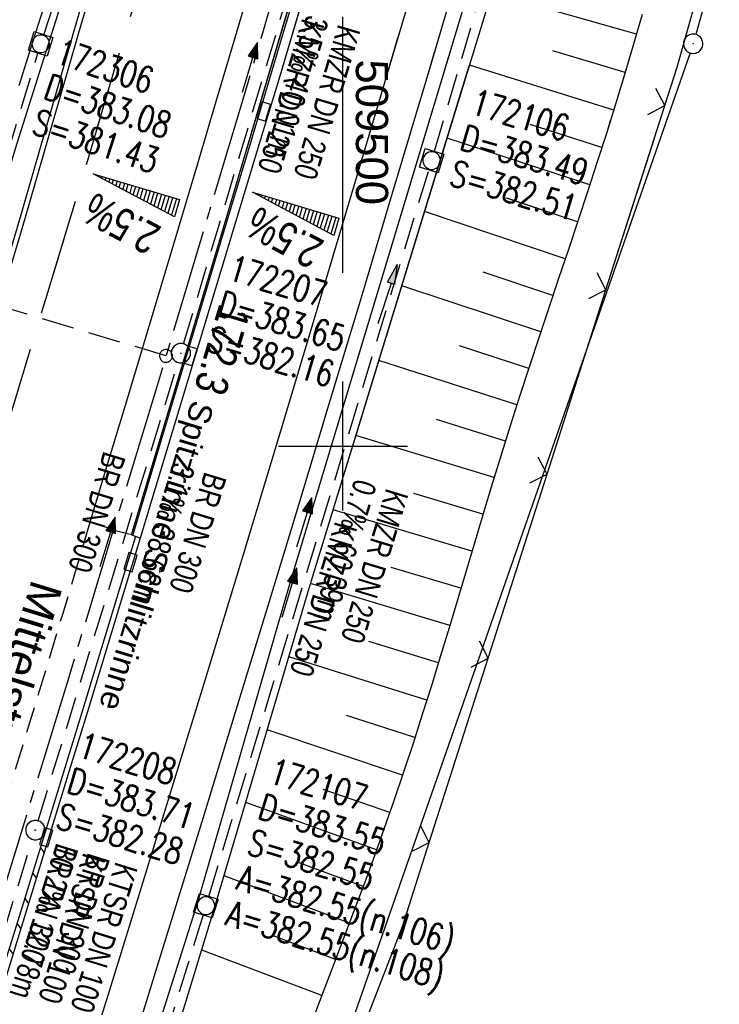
# Model space of a CAD drawing. Extents: x 509317 to 509828, y 453812 to 454779.
# Tile 4 of 23: x 509475 to 509529, y 453857 to 453933. Entities that reach past the tile are written whole.
import ezdxf

# ---------------------------------------------------------------- set-up
doc = ezdxf.new("R2010")
doc.units = 0
doc.header["$LTSCALE"] = 10
doc.header["$MEASUREMENT"] = 0
for name, pattern in [('ACHSE', [5.5, 4, -0.5, 0.5, -0.5]), ('AUSGEZOGEN', [0]), ('LT00', [0]), ('LT02', [0.4, 0.2, -0.2]), ('LT03', [0.5, 0.3, -0.2]), ('LT11', [0.3, 0.2, -0.1]), ('LT17', [0.15, 0.1, -0.05]), ('STRICHLINIE2', [0.375, 0.25, -0.125])]:
    doc.linetypes.add(name, pattern=pattern)
doc.layers.get('0').update_dxf_attribs({"linetype": 'LT00'})
for name, color, linetype in [('--EK_FBR', 1, 'LT00'), ('--EK_Halt-Pfeil', 4, 'LT00'), ('--EK_Haltung', 7, 'STRICHLINIE2'), ('--EK_Haltung-Text', 140, 'LT00'), ('--EK_Schacht-Text', 5, 'LT00'), ('--EK_ST-93-1', 30, 'LT17'), ('--EL_DFK_AB_L', 21, 'LT00'), ('--EL_DFK_AB_P', 7, 'LT00'), ('--EL_Halt-Pfeil', 4, 'LT00'), ('--EL_Haltung', 182, 'STRICHLINIE2'), ('--EL_Haltung-Text', 182, 'LT00'), ('-AX-093', 35, 'ACHSE'), ('-QUE-20O', 11, 'LT00'), ('-QUE-20W', 11, 'LT00'), ('-ST-93-1', 250, 'LT00'), ('DFK_AB_L', 21, 'LT00'), ('DFK_AB_P', 7, 'LT00'), ('MITTELSTREIFEN-Ü_LINIE', 250, 'LT11'), ('MITTELSTREIFEN-Ü_TEXT', 11, 'LT03'), ('PFEIL', 140, 'AUSGEZOGEN'), ('RINNE_TEXT', 11, 'Continuous'), ('SCHLITZRINNE', 182, 'LT00'), ('V117_AFBR_BAB', 250, 'LT00'), ('V117_BOESCH', 250, 'LT00'), ('V117_BOSCHUNG', 250, 'LT00'), ('V117_GRABEN', 250, 'LT00'), ('V117_H_BORD', 8, 'LT00'), ('V117_KA_MULD', 182, 'LT00'), ('V117_KA_PRUF', 182, 'LT00'), ('V117_LD_MARK', 250, 'LT00'), ('V117_LG_MARK', 250, 'LT02'), ('V117_PARK_MS', 1, 'LT00'), ('V117_RASTER', 250, 'LT00'), ('V117_RINNE', 182, 'LT00'), ('V117_SCHLITZR', 182, 'LT00'), ('V117_SINKK', 182, 'LT00'), ('V117_ZAUN', 40, 'LT00'), ('V118_AFBR_BAB', 250, 'LT00'), ('V118_BOESCH', 250, 'LT00'), ('V118_BOSCHUNG', 250, 'LT00'), ('V118_GRABEN', 250, 'LT00'), ('V118_H_BORD', 8, 'LT00'), ('V118_KA_MULD', 182, 'LT00'), ('V118_KA_PRUF', 182, 'LT00'), ('V118_LD_MARK', 250, 'LT00'), ('V118_LG_MARK', 250, 'LT02'), ('V118_PARK_MS', 1, 'LT00'), ('V118_RASTER', 250, 'LT00'), ('V118_RINNE', 182, 'LT00'), ('V118_SCHLITZR', 182, 'LT00'), ('V118_SINKK', 182, 'LT00'), ('V118_ZAUN', 40, 'LT00')]:
    doc.layers.add(name, color=color, linetype=linetype)
doc.styles.add('Arial', font='ARIAL.TTF')
doc.styles.add('Beschrift', font='ARIAL.TTF')
doc.styles.add('Haltungsbeschriftung', font='ARIAL.TTF', dxfattribs={"width": 0.75})
doc.styles.add('schachtbeschriftung', font='romans.shx', dxfattribs={"width": 0.75, "height": 2})
doc.styles.get("Standard").update_dxf_attribs({"font": 'ARIAL.TTF'})

# ---------------------------------------------------------------- blocks, each defined once
blk = doc.blocks.new('SYMB0003')
at = {"color": 0, "linetype": 'ByBlock'}
for p, q in [((-0.015712, 0), (0.010166, 0.012015)), ((0, -0.021257), (-0.015712, 0)), ((0.010166, 0.012015), (0, -0.021257))]:
    blk.add_line(p, q, dxfattribs=at)
for points in [[(-0.031395, 0.499013), (-0.093691, 0.491144), (-0.154509, 0.475528), (-0.21289, 0.452414), (-0.267913, 0.422164), (-0.318712, 0.385257), (-0.364484, 0.342274), (-0.404509, 0.293893), (-0.438154, 0.240877), (-0.464888, 0.184062), (-0.484292, 0.124345), (-0.496058, 0.062667), (-0.5, 0)], [(-0.5, 0), (-0.496058, -0.062667), (-0.484292, -0.124345), (-0.464888, -0.184062), (-0.438154, -0.240877), (-0.404509, -0.293893), (-0.364485, -0.342274), (-0.318712, -0.385257), (-0.267914, -0.422164), (-0.21289, -0.452414), (-0.154509, -0.475529), (-0.093691, -0.491144), (-0.031395, -0.499014), (0.031395, -0.499014)], [(0.5, 0), (0.496057, 0.062667), (0.484292, 0.124345), (0.464888, 0.184062), (0.438153, 0.240877), (0.404509, 0.293893), (0.364484, 0.342274), (0.318712, 0.385257), (0.267913, 0.422164), (0.21289, 0.452414), (0.154509, 0.475528), (0.093691, 0.491144), (0.031395, 0.499013), (-0.031395, 0.499013)], [(0.031395, -0.499014), (0.093691, -0.491144), (0.154509, -0.475529), (0.21289, -0.452414), (0.267914, -0.422164), (0.318712, -0.385257), (0.364485, -0.342274), (0.404509, -0.293893), (0.438154, -0.240877), (0.464889, -0.184062), (0.484292, -0.124345), (0.496058, -0.062667), (0.5, 0)]]:
    blk.add_lwpolyline(points, dxfattribs=at)
blk = doc.blocks.new('Pfreil3')
at = {"layer": 'PFEIL'}
blk.add_hatch(color=256, dxfattribs=at).paths.add_polyline_path([(-1.549, 0.273), (-1.549, -0.273), (0, 0)])
for p, q in [((-1.549, 0), (-4.831, 0)), ((-1.549, -0.273), (-1.549, 0.273)), ((-1.549, 0.273), (0, 0)), ((0, 0), (-1.549, -0.273))]:
    blk.add_line(p, q, dxfattribs=at)
blk = doc.blocks.new('SYMB0652')
at = {"color": 0, "linetype": 'ByBlock'}
blk.add_lwpolyline([(-0.15, -0.075), (0.15, -0.075), (0.15, 0.075), (-0.15, 0.075), (-0.15, -0.075)], dxfattribs=at)
blk = doc.blocks.new('SYMB1210')
at = {"color": 0, "linetype": 'ByBlock'}
blk.add_line((0.018815, -0.179014), (0.055623, -0.17119), dxfattribs=at)
for points in [[(-0.2, -0.2), (-0.2, 0.2), (0.2, 0.2), (0.2, -0.2), (-0.2, -0.2)], [(0.018815, 0.179014), (-0.018815, 0.179014), (-0.055623, 0.17119), (-0.09, 0.155885), (-0.120444, 0.133766), (-0.145623, 0.105801), (-0.164438, 0.073213), (-0.176067, 0.037424), (-0.18, 0)], [(-0.18, 0), (-0.176067, -0.037424), (-0.164438, -0.073213), (-0.145623, -0.105801), (-0.120444, -0.133766), (-0.09, -0.155885), (-0.055623, -0.17119), (-0.018815, -0.179014), (0.018815, -0.179014)], [(0.18, 0), (0.176067, 0.037424), (0.164438, 0.073213), (0.145623, 0.105801), (0.120444, 0.133766), (0.09, 0.155885), (0.055623, 0.17119), (0.018815, 0.179014)], [(0.055623, -0.17119), (0.09, -0.155885), (0.120444, -0.133766), (0.145623, -0.105801), (0.164438, -0.073213), (0.176067, -0.037424), (0.18, 0)]]:
    blk.add_lwpolyline(points, dxfattribs=at)
blk = doc.blocks.new('SYMB0024')
at = {"color": 0, "linetype": 'ByBlock'}
for p, q in [((-0.5, 0.5), (0, 0)), ((0, 0), (0.5, 0.5))]:
    blk.add_line(p, q, dxfattribs=at)
blk = doc.blocks.new('SYMB0070')
at = {"color": 0, "linetype": 'ByBlock'}
for p, q in [((-0.5, 0), (0.2, 0)), ((0.5, 0), (0.2, 0.1)), ((0.2, 0.1), (0.2, 0)), ((0.468, 0), (0.21, 0.086)), ((0.21, 0.086), (0.21, -0.086)), ((0.21, -0.086), (0.468, 0)), ((0.22, -0.072), (0.437, 0)), ((0.23, -0.058), (0.405, 0)), ((0.24, -0.045), (0.374, 0)), ((0.342, 0), (0.25, 0.031)), ((0.25, 0.031), (0.25, -0.031)), ((0.25, -0.031), (0.342, 0)), ((0.26, -0.017), (0.31, 0)), ((0.27, -0.003), (0.279, 0))]:
    blk.add_line(p, q, dxfattribs=at)
for points in [[(0.2, 0), (0.2, -0.1), (0.5, 0)], [(0.437, 0), (0.22, 0.072), (0.22, -0.072)], [(0.405, 0), (0.23, 0.058), (0.23, -0.058)], [(0.374, 0), (0.24, 0.045), (0.24, -0.045)], [(0.31, 0), (0.26, 0.017), (0.26, -0.017)], [(0.279, 0), (0.27, 0.003), (0.27, -0.003)]]:
    blk.add_lwpolyline(points, dxfattribs=at)
blk = doc.blocks.new('SYMB2')
at = {"color": 0, "linetype": 'ByBlock', "flags": 128}
for points in [[(-0.031395, 0.499013), (-0.093691, 0.491144), (-0.154509, 0.475528), (-0.21289, 0.452414), (-0.267913, 0.422164), (-0.318712, 0.385257), (-0.364484, 0.342274), (-0.404509, 0.293893), (-0.438154, 0.240877), (-0.464888, 0.184062), (-0.484292, 0.124345), (-0.496058, 0.062667), (-0.5, 0)], [(-0.5, 0), (-0.496058, -0.062667), (-0.484292, -0.124345), (-0.464888, -0.184062), (-0.438154, -0.240877), (-0.404509, -0.293893), (-0.364485, -0.342274), (-0.318712, -0.385257), (-0.267914, -0.422164), (-0.21289, -0.452414), (-0.154509, -0.475529), (-0.093691, -0.491144), (-0.031395, -0.499014), (0.031395, -0.499014)], [(0.5, 0), (0.496057, 0.062667), (0.484292, 0.124345), (0.464888, 0.184062), (0.438153, 0.240877), (0.404509, 0.293893), (0.364484, 0.342274), (0.318712, 0.385257), (0.267913, 0.422164), (0.21289, 0.452414), (0.154509, 0.475528), (0.093691, 0.491144), (0.031395, 0.499013), (-0.031395, 0.499013)], [(0.031395, -0.499014), (0.093691, -0.491144), (0.154509, -0.475529), (0.21289, -0.452414), (0.267914, -0.422164), (0.318712, -0.385257), (0.364485, -0.342274), (0.404509, -0.293893), (0.438154, -0.240877), (0.464889, -0.184062), (0.484292, -0.124345), (0.496058, -0.062667), (0.5, 0)]]:
    blk.add_lwpolyline(points, dxfattribs=at)

msp = doc.modelspace()

# ---------------------------------------------------------------- hatches: boundary and pattern name
at = {"layer": 'SCHLITZRINNE'}
h = msp.add_hatch(dxfattribs=at)
h.set_pattern_fill('ANSI31', color=256, scale=13, angle=260, style=0)
h.paths.add_polyline_path([(509476.593, 453869.062), (509476.978, 453868.943), (509476.729, 453868.128), (509474.675, 453861.46), (509472.613, 453854.795), (509470.754, 453848.805), (509470.372, 453848.924), (509471.835, 453853.65), (509473.421, 453858.784), (509475.006, 453863.919), (509476.149, 453867.624)])

# ---------------------------------------------------------------- linework, layer by layer
at = {"layer": '--EK_FBR', "color": 2}
for points in [[(509510.697, 453997.15), (509509.58, 453993.199), (509508.46, 453989.249), (509506.707, 453983.098), (509504.942, 453976.951), (509503.165, 453970.807), (509501.375, 453964.667), (509500.02, 453960.051), (509498.658, 453955.437), (509497.293, 453950.824), (509495.925, 453946.211), (509494.557, 453941.599), (509493.096, 453936.671), (509491.635, 453931.744), (509490.174, 453926.816), (509488.71, 453921.89), (509487.242, 453916.964), (509485.872, 453912.382), (509484.499, 453907.802), (509483.125, 453903.222), (509481.749, 453898.642), (509480.374, 453894.062)], [(509492.913, 453936.055), (509491.636, 453931.744), (509490.174, 453926.816), (509488.71, 453921.89), (509487.242, 453916.964), (509485.872, 453912.382), (509484.5, 453907.802), (509483.125, 453903.222), (509481.749, 453898.642), (509480.374, 453894.062)]]:
    msp.add_lwpolyline(points, dxfattribs=at)
at = {"layer": '--EK_FBR'}
for points in [[(509525.762, 453994.905), (509523.753, 453987.866), (509521.736, 453980.828), (509519.714, 453973.792), (509517.683, 453966.759), (509514.948, 453957.335), (509512.197, 453947.915), (509509.431, 453938.5), (509506.648, 453929.09), (509503.849, 453919.685), (509501.426, 453911.594), (509498.992, 453903.507), (509496.546, 453895.424), (509494.089, 453887.343), (509491.623, 453879.266), (509489.148, 453871.191), (509485.575, 453859.587), (509481.985, 453847.988), (509480.06, 453841.802)], [(509462.361, 453876.147), (509462.361, 453876.147), (509463.498, 453879.845), (509464.633, 453883.544), (509466.137, 453888.458), (509467.636, 453893.374), (509469.131, 453898.29), (509470.265, 453902.026), (509471.395, 453905.763), (509472.52, 453909.502), (509473.637, 453913.243), (509474.745, 453916.987), (509475.842, 453920.735), (509476.595, 453923.336), (509477.345, 453925.939), (509478.093, 453928.542), (509478.843, 453931.144), (509479.597, 453933.746), (509480.357, 453936.345), (509481.126, 453938.941), (509481.585, 453940.466)], [(509455.575, 453854.097), (509456.708, 453857.759), (509457.836, 453861.422), (509458.961, 453865.086), (509460.086, 453868.75), (509461.223, 453872.448), (509462.361, 453876.147), (509463.498, 453879.845), (509464.633, 453883.544), (509466.136, 453888.458), (509467.636, 453893.374), (509469.131, 453898.29), (509470.265, 453902.026), (509471.395, 453905.763), (509472.52, 453909.502), (509473.637, 453913.243), (509474.745, 453916.987), (509475.842, 453920.735), (509476.595, 453923.336), (509477.345, 453925.939), (509478.093, 453928.542), (509478.843, 453931.144), (509479.597, 453933.746)], [(509507.077, 453930.54), (509506.648, 453929.09), (509503.849, 453919.685), (509501.426, 453911.594), (509498.992, 453903.507), (509496.546, 453895.424), (509494.089, 453887.343), (509491.623, 453879.266), (509489.148, 453871.191), (509485.575, 453859.587), (509481.985, 453847.988), (509480.06, 453841.802)], [(509483.695, 453893.075), (509483.587, 453893.119), (509482.139, 453893.484), (509481.401, 453893.791), (509480.374, 453894.062)]]:
    msp.add_lwpolyline(points, dxfattribs=at)
at = {"layer": '--EK_Haltung'}
for p, q in [((509476.792, 453931.91), (509488.726, 453967.939)), ((509507.089, 453922.864), (509518.064, 453960.036)), ((509487.642, 453907.923), (509498.636, 453944.827)), ((509465.314, 453893.858), (509476.34, 453930.48)), ((509489.587, 453865.067), (509506.66, 453921.427)), ((509476.364, 453870.929), (509487.209, 453906.487)), ((509472.576, 453858.72), (509475.923, 453869.495)), ((509489.148, 453863.632), (509482.239, 453841.235))]:
    msp.add_line(p, q, dxfattribs=at)
at = {"layer": '--EK_ST-93-1', "ltscale": 2.5}
msp.add_line((509486.275, 453906.997), (509447.951, 453918.467), dxfattribs=at)
at = {"layer": '--EL_DFK_AB_L'}
for p, q in [((509569.56, 454081.85), (509527.364, 453931.931)), ((509526.913, 453930.502), (509494.645, 453838.004))]:
    msp.add_line(p, q, dxfattribs=at)
at = {"layer": '--EL_Haltung'}
for p, q in [((509476.792, 453931.91), (509488.726, 453967.939)), ((509507.089, 453922.864), (509518.064, 453960.036)), ((509487.642, 453907.923), (509498.636, 453944.827)), ((509465.314, 453893.858), (509476.34, 453930.48)), ((509489.587, 453865.067), (509506.66, 453921.427)), ((509476.364, 453870.929), (509487.209, 453906.487)), ((509472.576, 453858.72), (509475.923, 453869.495)), ((509489.148, 453863.632), (509482.239, 453841.235))]:
    msp.add_line(p, q, dxfattribs=at)
at = {"layer": '-AX-093', "ltscale": 0.2}
msp.add_lwpolyline([(509543.745, 454109.057), (509537.584, 454086.244), (509531.347, 454063.452), (509525.032, 454040.68), (509518.64, 454017.931), (509512.171, 453995.203), (509505.626, 453972.497), (509499.003, 453949.814), (509492.304, 453927.153), (509485.528, 453904.515), (509478.676, 453881.899), (509471.747, 453859.308), (509467.341, 453845.114)], dxfattribs=at)
at = {"layer": '-QUE-20O'}
for p, q in [((509493.125, 453919.652), (509493.117, 453919.626)), ((509493.387, 453919.481), (509493.412, 453919.566)), ((509493.699, 453919.478), (509493.656, 453919.337)), ((509493.926, 453919.193), (509493.986, 453919.392)), ((509494.273, 453919.305), (509494.196, 453919.049)), ((509494.465, 453918.905), (509494.561, 453919.219)), ((509494.848, 453919.131), (509494.735, 453918.761)), ((509495.006, 453918.616), (509495.135, 453919.045)), ((509495.422, 453918.958), (509495.275, 453918.473)), ((509495.545, 453918.328), (509495.71, 453918.872)), ((509495.996, 453918.784), (509495.816, 453918.184)), ((509496.084, 453918.039), (509496.284, 453918.698)), ((509496.571, 453918.611), (509496.355, 453917.896)), ((509496.624, 453917.751), (509496.858, 453918.525)), ((509497.145, 453918.437), (509496.895, 453917.608)), ((509497.164, 453917.463), (509497.433, 453918.351)), ((509497.72, 453918.264), (509497.434, 453917.319)), ((509497.704, 453917.175), (509498.007, 453918.178)), ((509498.294, 453918.09), (509497.974, 453917.031)), ((509498.243, 453916.886), (509498.581, 453918.004)), ((509498.868, 453917.917), (509498.514, 453916.743)), ((509498.783, 453916.598), (509499.155, 453917.831)), ((509499.442, 453917.743), (509499.054, 453916.455))]:
    msp.add_line(p, q, dxfattribs=at)
msp.add_lwpolyline([(509499.284, 453916.331), (509492.987, 453919.695), (509499.688, 453917.67), (509499.284, 453916.331)], dxfattribs=at)
at = {"layer": '-QUE-20W'}
for p, q in [((509480.76, 453921.088), (509480.752, 453921.062)), ((509481.023, 453920.919), (509481.048, 453921.003)), ((509481.335, 453920.917), (509481.293, 453920.775)), ((509481.563, 453920.632), (509481.623, 453920.832)), ((509481.91, 453920.746), (509481.833, 453920.489)), ((509482.104, 453920.346), (509482.198, 453920.661)), ((509482.485, 453920.574), (509482.374, 453920.203)), ((509482.645, 453920.06), (509482.773, 453920.489)), ((509483.06, 453920.403), (509482.915, 453919.917)), ((509483.186, 453919.774), (509483.348, 453920.318)), ((509483.635, 453920.232), (509483.457, 453919.631)), ((509483.726, 453919.487), (509483.923, 453920.147)), ((509484.21, 453920.06), (509483.997, 453919.345)), ((509484.267, 453919.201), (509484.498, 453919.975)), ((509484.785, 453919.889), (509484.538, 453919.059)), ((509484.808, 453918.915), (509485.073, 453919.804)), ((509485.36, 453919.718), (509485.079, 453918.772)), ((509485.348, 453918.629), (509485.648, 453919.633)), ((509485.935, 453919.546), (509485.619, 453918.486)), ((509485.889, 453918.342), (509486.223, 453919.461)), ((509486.51, 453919.375), (509486.16, 453918.2)), ((509486.43, 453918.056), (509486.798, 453919.29)), ((509487.085, 453919.204), (509486.701, 453917.914))]:
    msp.add_line(p, q, dxfattribs=at)
msp.add_lwpolyline([(509486.932, 453917.791), (509480.622, 453921.131), (509487.33, 453919.132), (509486.932, 453917.791)], dxfattribs=at)
at = {"layer": 'DFK_AB_L'}
for p, q in [((509569.56, 454081.85), (509527.364, 453931.931)), ((509526.913, 453930.502), (509494.645, 453838.004))]:
    msp.add_line(p, q, dxfattribs=at)
at = {"layer": 'MITTELSTREIFEN-Ü_LINIE', "flags": 128}
msp.add_lwpolyline([(509480.374, 453894.062), (509480.374, 453894.062), (509479.306, 453890.503), (509478.237, 453886.945), (509477.165, 453883.388), (509476.087, 453879.832), (509475.166, 453876.812), (509474.241, 453873.793), (509473.313, 453870.775), (509472.383, 453867.757), (509471.453, 453864.74), (509470.156, 453860.527), (509468.859, 453856.314), (509467.561, 453852.101), (509466.26, 453847.889), (509465.544, 453845.582)], dxfattribs=at)
at = {"layer": 'SCHLITZRINNE'}
msp.add_lwpolyline([(509484.275, 453892.866), (509482.902, 453888.348), (509481.529, 453883.831), (509480.153, 453879.315), (509478.774, 453874.799), (509476.729, 453868.128), (509474.675, 453861.46), (509472.613, 453854.795), (509470.545, 453848.131), (509469.435, 453844.569)], dxfattribs=at)
at = {"layer": 'V117_AFBR_BAB', "color": 0}
msp.add_lwpolyline([(509510.697, 453997.15), (509509.58, 453993.199), (509508.46, 453989.249), (509506.707, 453983.098), (509504.942, 453976.951), (509503.165, 453970.807), (509501.375, 453964.667), (509500.02, 453960.051), (509498.658, 453955.437), (509497.293, 453950.824), (509495.925, 453946.211), (509494.557, 453941.599), (509493.096, 453936.671), (509491.635, 453931.744), (509490.174, 453926.816), (509488.71, 453921.89), (509487.242, 453916.964), (509485.872, 453912.382), (509484.499, 453907.802), (509483.125, 453903.222), (509481.749, 453898.642), (509480.374, 453894.062)], dxfattribs=at)
at = {"layer": 'V117_AFBR_BAB'}
for points in [[(509525.762, 453994.905), (509523.753, 453987.866), (509521.736, 453980.828), (509519.714, 453973.792), (509517.683, 453966.759), (509514.948, 453957.335), (509512.197, 453947.915), (509509.431, 453938.5), (509506.648, 453929.09), (509503.849, 453919.685), (509501.426, 453911.594), (509498.992, 453903.507), (509496.546, 453895.424), (509494.089, 453887.343), (509491.623, 453879.266), (509489.148, 453871.191), (509485.575, 453859.587), (509481.985, 453847.988), (509480.06, 453841.802)], [(509455.575, 453854.097), (509456.708, 453857.759), (509457.836, 453861.422), (509458.961, 453865.086), (509460.086, 453868.75), (509461.223, 453872.448), (509462.361, 453876.147), (509463.498, 453879.845), (509464.633, 453883.544), (509466.136, 453888.458), (509467.636, 453893.374), (509469.131, 453898.29), (509470.265, 453902.026), (509471.395, 453905.763), (509472.52, 453909.502), (509473.637, 453913.243), (509474.745, 453916.987), (509475.842, 453920.735), (509476.595, 453923.336), (509477.345, 453925.939), (509478.093, 453928.542), (509478.843, 453931.144), (509479.597, 453933.746)]]:
    msp.add_lwpolyline(points, dxfattribs=at)
at = {"layer": 'V117_BOESCH'}
msp.add_lwpolyline([(509523.19, 453933.478), (509522.536, 453931.177), (509521.861, 453928.888), (509521.165, 453926.607), (509520.451, 453924.33), (509519.723, 453922.057), (509518.982, 453919.789), (509518.233, 453917.522), (509517.478, 453915.257), (509516.72, 453912.993), (509515.962, 453910.729), (509515.207, 453908.464), (509514.459, 453906.196), (509513.719, 453903.926), (509512.992, 453901.651), (509512.29, 453899.409), (509511.6, 453897.162), (509510.918, 453894.913), (509510.243, 453892.662), (509509.57, 453890.41), (509508.898, 453888.159), (509508.222, 453885.908), (509507.541, 453883.66), (509506.852, 453881.415), (509506.15, 453879.174), (509505.435, 453876.937), (509504.701, 453874.707), (509503.948, 453872.483), (509503.203, 453870.352), (509502.439, 453868.227), (509501.66, 453866.107), (509500.87, 453863.991), (509500.072, 453861.878), (509499.268, 453859.766), (509498.463, 453857.655), (509497.659, 453855.543)], dxfattribs=at)
at = {"layer": 'V117_BOSCHUNG'}
for p, q in [((509522.756, 453931.943), (509511.519, 453935.145)), ((509521.891, 453928.991), (509516.277, 453930.67)), ((509520.995, 453926.06), (509509.802, 453929.544)), ((509520.075, 453923.151), (509514.507, 453924.938)), ((509519.137, 453920.261), (509508.07, 453923.892)), ((509518.189, 453917.388), (509512.693, 453919.218)), ((509517.235, 453914.53), (509506.323, 453918.19)), ((509516.282, 453911.686), (509510.863, 453913.503)), ((509515.336, 453908.852), (509504.56, 453912.44)), ((509514.404, 453906.028), (509509.039, 453907.787)), ((509513.489, 453903.211), (509502.783, 453906.641)), ((509512.595, 453900.387), (509507.244, 453902.062)), ((509511.72, 453897.558), (509501.003, 453900.832)), ((509510.857, 453894.711), (509505.487, 453896.325)), ((509510, 453891.85), (509499.233, 453895.058)), ((509509.142, 453888.975), (509503.748, 453890.582)), ((509508.277, 453886.089), (509497.479, 453889.334)), ((509507.399, 453883.194), (509502.017, 453884.838)), ((509506.502, 453880.291), (509495.796, 453883.641)), ((509505.578, 453877.383), (509500.269, 453879.097)), ((509504.623, 453874.472), (509494.127, 453877.995)), ((509503.632, 453871.573), (509498.463, 453873.374)), ((509502.605, 453868.687), (509492.461, 453872.355)), ((509501.559, 453865.835), (509496.589, 453867.671)), ((509500.493, 453862.991), (509490.778, 453866.659)), ((509499.423, 453860.174), (509494.675, 453861.98)), ((509498.355, 453857.371), (509489.048, 453860.91))]:
    msp.add_line(p, q, dxfattribs=at)
at = {"layer": 'V117_GRABEN'}
for points in [[(509482.974, 453841.043), (509489.994, 453864.005), (509497.45, 453889.24), (509511.923, 453936.463), (509519.101, 453960.491), (509525.966, 453984.377), (509533.034, 454008.348), (509539.851, 454032.858), (509544.588, 454049.306), (509551.624, 454076.069), (509557.756, 454098.123), (509564.684, 454123.935), (509571.036, 454148.571), (509577.629, 454173.261), (509584.076, 454198.9), (509590.505, 454224.421), (509596.714, 454249.61), (509602.598, 454273.373), (509606.614, 454288.546), (509609.635, 454300.207)], [(509555.877, 454098.453), (509550.025, 454076.541), (509542.52, 454049.813), (509538.089, 454033.177), (509531.071, 454008.641), (509524.145, 453984.776), (509517.452, 453961.041), (509510.146, 453936.741), (509495.885, 453889.369), (509488.703, 453864.507), (509481.372, 453841.46)], [(509453.765, 453854.333), (509454.561, 453856.774), (509455.365, 453859.212), (509456.173, 453861.648), (509456.984, 453864.084), (509457.795, 453866.52), (509458.601, 453868.957), (509459.401, 453871.396), (509460.192, 453873.838), (509460.971, 453876.283), (509461.734, 453878.733), (509462.479, 453881.188), (509463.204, 453883.65), (509463.732, 453885.499), (509464.251, 453887.351), (509464.762, 453889.204), (509465.271, 453891.059), (509465.78, 453892.914), (509467.926, 453900.589), (509470.134, 453908.245), (509472.404, 453915.884), (509474.734, 453923.504), (509477.124, 453931.106), (509478.224, 453934.537)], [(509476.949, 453934.575), (509475.945, 453931.409), (509474.863, 453927.957)]]:
    msp.add_lwpolyline(points, dxfattribs=at)
at = {"layer": 'V117_H_BORD'}
msp.add_lwpolyline([(509483.587, 453893.119), (509490.745, 453916.937), (509504.532, 453963.733), (509518.419, 454012.039), (509521.409, 454022.547), (509523.878, 454028.974)], dxfattribs=at)
at = {"layer": 'V117_LD_MARK'}
for points in [[(509522.792, 453995.385), (509520.797, 453988.439), (509518.795, 453981.494), (509516.787, 453974.551), (509514.773, 453967.61), (509512.488, 453959.756), (509510.195, 453951.905), (509507.895, 453944.055), (509505.587, 453936.208), (509503.27, 453928.364), (509500.943, 453920.523), (509498.053, 453910.838), (509495.146, 453901.158), (509492.223, 453891.483), (509489.281, 453881.814), (509486.32, 453872.15), (509484.274, 453865.512), (509482.22, 453858.877), (509480.158, 453852.244), (509478.089, 453845.613), (509477.135, 453842.564)], [(509480.434, 453935.254), (509479.698, 453932.755), (509478.97, 453930.253), (509478.248, 453927.749), (509477.528, 453925.244), (509476.807, 453922.74), (509476.083, 453920.237), (509475.117, 453916.937), (509474.142, 453913.64), (509473.158, 453910.346), (509472.167, 453907.054), (509471.171, 453903.764), (509470.172, 453900.475), (509469.171, 453897.186), (509467.131, 453890.484), (509465.092, 453883.781)]]:
    msp.add_lwpolyline(points, dxfattribs=at)
at = {"layer": 'V117_LG_MARK', "ltscale": 3, "flags": 128}
msp.add_lwpolyline([(509496.175, 453976.521), (509495.282, 453973.409), (509494.388, 453970.297), (509493.489, 453967.187), (509492.359, 453963.308), (509491.222, 453959.432), (509490.078, 453955.558), (509488.931, 453951.684), (509487.783, 453947.811), (509486.635, 453943.938), (509485.407, 453939.788), (509484.181, 453935.639), (509482.954, 453931.489), (509481.724, 453927.34), (509480.489, 453923.193), (509479.247, 453919.048), (509478.09, 453915.212), (509476.928, 453911.378), (509475.763, 453907.544), (509474.598, 453903.711), (509473.434, 453899.877), (509472.274, 453896.042), (509471.463, 453893.349), (509470.653, 453890.654), (509469.843, 453887.96), (509469.032, 453885.267), (509468.219, 453882.574), (509467.073, 453878.804), (509465.921, 453875.035), (509464.765, 453871.268), (509463.606, 453867.502), (509462.057, 453862.471), (509460.507, 453857.441), (509458.954, 453852.412), (509457.489, 453847.68)], dxfattribs=at)
at = {"layer": 'V117_PARK_MS'}
msp.add_lwpolyline([(509483.695, 453893.075), (509483.587, 453893.119), (509482.139, 453893.484), (509481.401, 453893.791), (509480.374, 453894.062)], dxfattribs=at)
at = {"layer": 'V117_RASTER'}
for p, q in [((509499.999, 453895), (509499.999, 453905)), ((509494.999, 453900), (509504.999, 453900))]:
    msp.add_line(p, q, dxfattribs=at)
at = {"layer": 'V117_RINNE'}
msp.add_lwpolyline([(509496.84, 453934.563), (509495.092, 453928.7), (509493.33, 453922.841), (509484.275, 453892.866), (509483.921, 453892.999), (509483.695, 453893.075), (509485.484, 453899.025), (509487.272, 453904.975), (509489.059, 453910.925), (509490.844, 453916.876), (509491.768, 453919.959), (509492.691, 453923.043), (509494.015, 453927.479), (509495.335, 453931.916), (509496.65, 453936.355)], dxfattribs=at)
at = {"layer": 'V117_SCHLITZR'}
msp.add_lwpolyline([(509484.275, 453892.866), (509483.921, 453892.999), (509482.835, 453889.434), (509481.749, 453885.869), (509480.661, 453882.305), (509479.57, 453878.741), (509478.432, 453875.034), (509477.292, 453871.329), (509476.149, 453867.624), (509475.006, 453863.919), (509473.421, 453858.784), (509471.835, 453853.65), (509470.246, 453848.517), (509469.052, 453844.669)], dxfattribs=at)
at = {"layer": 'V117_ZAUN'}
for p, q in [((509520.388, 453912.12), (509524.953, 453926.409)), ((509515.823, 453897.832), (509520.388, 453912.12)), ((509511.258, 453883.543), (509515.823, 453897.832)), ((509506.694, 453869.254), (509511.258, 453883.543))]:
    msp.add_line(p, q, dxfattribs=at)
for points in [[(509524.953, 453926.409), (509525.904, 453929.386), (509529.131, 453940.813)], [(509501.659, 453855.132), (509504.61, 453862.732), (509506.694, 453869.254)]]:
    msp.add_lwpolyline(points, dxfattribs=at)
at = {"layer": 'V118_AFBR_BAB'}
for points in [[(509462.361, 453876.147), (509462.361, 453876.147), (509463.498, 453879.845), (509464.633, 453883.544), (509466.137, 453888.458), (509467.636, 453893.374), (509469.131, 453898.29), (509470.265, 453902.026), (509471.395, 453905.763), (509472.52, 453909.502), (509473.637, 453913.243), (509474.745, 453916.987), (509475.842, 453920.735), (509476.595, 453923.336), (509477.345, 453925.939), (509478.093, 453928.542), (509478.843, 453931.144), (509479.597, 453933.746), (509480.357, 453936.345), (509481.126, 453938.941), (509481.585, 453940.466)], [(509507.077, 453930.54), (509506.648, 453929.09), (509503.849, 453919.685), (509501.426, 453911.594), (509498.992, 453903.507), (509496.546, 453895.424), (509494.089, 453887.343), (509491.623, 453879.266), (509489.148, 453871.191), (509485.575, 453859.587), (509481.985, 453847.988), (509480.06, 453841.802)]]:
    msp.add_lwpolyline(points, dxfattribs=at)
at = {"layer": 'V118_AFBR_BAB', "color": 0}
msp.add_lwpolyline([(509492.913, 453936.055), (509491.636, 453931.744), (509490.174, 453926.816), (509488.71, 453921.89), (509487.242, 453916.964), (509485.872, 453912.382), (509484.5, 453907.802), (509483.125, 453903.222), (509481.749, 453898.642), (509480.374, 453894.062)], dxfattribs=at)
at = {"layer": 'V118_BOESCH'}
msp.add_lwpolyline([(509520.731, 453925.223), (509520.451, 453924.33), (509519.723, 453922.057), (509518.983, 453919.789), (509518.233, 453917.522), (509517.478, 453915.257), (509516.72, 453912.993), (509515.962, 453910.729), (509515.207, 453908.464), (509514.459, 453906.196), (509513.719, 453903.926), (509512.992, 453901.651), (509512.29, 453899.409), (509511.6, 453897.162), (509510.918, 453894.913), (509510.243, 453892.662), (509509.57, 453890.41), (509508.898, 453888.159), (509508.222, 453885.909), (509507.541, 453883.66), (509506.852, 453881.415), (509506.15, 453879.174), (509505.435, 453876.937), (509504.702, 453874.707), (509503.948, 453872.483), (509503.203, 453870.352), (509502.439, 453868.227), (509501.66, 453866.107), (509500.87, 453863.991), (509500.072, 453861.878), (509499.268, 453859.766), (509498.463, 453857.655), (509497.659, 453855.543)], dxfattribs=at)
at = {"layer": 'V118_BOSCHUNG'}
for p, q in [((509520.075, 453923.151), (509514.507, 453924.938)), ((509519.137, 453920.261), (509508.07, 453923.892)), ((509518.189, 453917.388), (509512.694, 453919.218)), ((509517.235, 453914.53), (509506.323, 453918.19)), ((509516.282, 453911.686), (509510.863, 453913.503)), ((509515.336, 453908.852), (509504.56, 453912.44)), ((509514.404, 453906.028), (509509.039, 453907.787)), ((509513.489, 453903.211), (509502.783, 453906.641)), ((509512.595, 453900.387), (509507.244, 453902.062)), ((509511.72, 453897.558), (509501.003, 453900.832)), ((509510.857, 453894.711), (509505.487, 453896.325)), ((509510, 453891.85), (509499.233, 453895.058)), ((509509.142, 453888.975), (509503.748, 453890.582)), ((509508.277, 453886.089), (509497.479, 453889.334)), ((509507.399, 453883.194), (509502.017, 453884.838)), ((509506.502, 453880.291), (509495.796, 453883.641)), ((509505.579, 453877.383), (509500.269, 453879.097)), ((509504.623, 453874.472), (509494.127, 453877.995)), ((509503.632, 453871.573), (509498.463, 453873.374)), ((509502.605, 453868.687), (509492.461, 453872.355)), ((509501.559, 453865.835), (509496.589, 453867.671)), ((509500.493, 453862.991), (509490.778, 453866.659)), ((509499.424, 453860.174), (509494.675, 453861.98)), ((509498.355, 453857.371), (509489.048, 453860.91))]:
    msp.add_line(p, q, dxfattribs=at)
at = {"layer": 'V118_GRABEN'}
for points in [[(509453.765, 453854.333), (509454.561, 453856.774), (509455.365, 453859.212), (509456.173, 453861.648), (509456.984, 453864.084), (509457.795, 453866.52), (509458.601, 453868.957), (509459.401, 453871.396), (509460.192, 453873.838), (509460.971, 453876.283), (509461.734, 453878.733), (509462.479, 453881.188), (509463.204, 453883.65), (509463.732, 453885.499), (509464.251, 453887.351), (509464.762, 453889.204), (509465.271, 453891.059), (509465.78, 453892.914), (509467.926, 453900.589), (509470.134, 453908.246), (509472.404, 453915.884), (509474.734, 453923.504), (509477.124, 453931.106), (509478.224, 453934.537)], [(509476.949, 453934.575), (509475.945, 453931.409), (509474.863, 453927.957)], [(509508.153, 453930.121), (509495.885, 453889.369), (509488.703, 453864.507), (509481.373, 453841.46)], [(509482.974, 453841.043), (509489.994, 453864.005), (509497.45, 453889.24), (509509.785, 453929.485)]]:
    msp.add_lwpolyline(points, dxfattribs=at)
at = {"layer": 'V118_H_BORD'}
msp.add_lwpolyline([(509483.587, 453893.119), (509490.745, 453916.937), (509496.021, 453934.845)], dxfattribs=at)
at = {"layer": 'V118_LD_MARK'}
for points in [[(509481.967, 453940.317), (509481.942, 453940.241), (509481.181, 453937.75), (509480.434, 453935.254), (509479.698, 453932.755), (509478.97, 453930.253), (509478.248, 453927.749), (509477.528, 453925.244), (509476.807, 453922.74), (509476.083, 453920.237), (509475.117, 453916.937), (509474.142, 453913.64), (509473.158, 453910.346), (509472.167, 453907.054), (509471.171, 453903.764), (509470.172, 453900.475), (509469.171, 453897.186), (509467.131, 453890.484), (509465.092, 453883.781)], [(509504.239, 453931.645), (509503.27, 453928.364), (509500.943, 453920.523), (509498.053, 453910.838), (509495.147, 453901.158), (509492.223, 453891.483), (509489.281, 453881.814), (509486.32, 453872.15), (509484.274, 453865.512), (509482.22, 453858.877), (509480.158, 453852.244), (509478.089, 453845.613), (509477.135, 453842.564)]]:
    msp.add_lwpolyline(points, dxfattribs=at)
at = {"layer": 'V118_LG_MARK', "ltscale": 3, "flags": 128}
msp.add_lwpolyline([(509485.193, 453939.061), (509484.181, 453935.639), (509482.954, 453931.489), (509481.724, 453927.34), (509480.489, 453923.193), (509479.247, 453919.048), (509478.09, 453915.212), (509476.928, 453911.378), (509475.763, 453907.544), (509474.598, 453903.711), (509473.434, 453899.877), (509472.274, 453896.042), (509471.463, 453893.348), (509470.653, 453890.655), (509469.843, 453887.96), (509469.033, 453885.267), (509468.219, 453882.574), (509467.073, 453878.804), (509465.921, 453875.035), (509464.765, 453871.268), (509463.606, 453867.502), (509462.057, 453862.471), (509460.507, 453857.441), (509458.954, 453852.412), (509457.489, 453847.68)], dxfattribs=at)
at = {"layer": 'V118_PARK_MS'}
msp.add_lwpolyline([(509483.695, 453893.075), (509483.587, 453893.119), (509482.139, 453893.484), (509481.401, 453893.791), (509480.374, 453894.062)], dxfattribs=at)
at = {"layer": 'V118_RASTER'}
for p, q in [((509499.999, 453913.433), (509499.999, 453933.296)), ((509499.999, 453895), (509499.999, 453905)), ((509494.998, 453900), (509504.998, 453900))]:
    msp.add_line(p, q, dxfattribs=at)
at = {"layer": 'V118_RINNE', "flags": 128}
msp.add_lwpolyline([(509483.921, 453892.999), (509483.695, 453893.075), (509485.484, 453899.025), (509487.272, 453904.975), (509489.059, 453910.925), (509490.844, 453916.876), (509491.768, 453919.959), (509492.691, 453923.043), (509494.015, 453927.479), (509495.335, 453931.916), (509496.184, 453934.781)], dxfattribs=at)
at = {"layer": 'V118_RINNE'}
msp.add_lwpolyline([(509496.83, 453934.53), (509495.092, 453928.7), (509493.33, 453922.841), (509484.275, 453892.866)], dxfattribs=at)
at = {"layer": 'V118_SCHLITZR', "flags": 128}
msp.add_lwpolyline([(509484.275, 453892.866), (509483.921, 453892.999), (509482.835, 453889.434), (509481.749, 453885.869), (509480.661, 453882.305), (509479.57, 453878.741), (509478.432, 453875.035), (509477.292, 453871.329), (509476.149, 453867.624), (509475.006, 453863.919), (509473.421, 453858.784), (509471.835, 453853.65), (509470.246, 453848.517), (509469.052, 453844.669)], dxfattribs=at)
at = {"layer": 'V118_ZAUN'}
for p, q in [((509520.388, 453912.12), (509524.149, 453923.892)), ((509515.823, 453897.832), (509520.388, 453912.12)), ((509511.259, 453883.543), (509515.823, 453897.832)), ((509506.694, 453869.254), (509511.259, 453883.543))]:
    msp.add_line(p, q, dxfattribs=at)
msp.add_lwpolyline([(509501.659, 453855.132), (509504.61, 453862.732), (509506.694, 453869.254)], dxfattribs=at)

# ---------------------------------------------------------------- block references
at = {"layer": '--EK_Halt-Pfeil', "yscale": 4, "zscale": 4}
for p, xscale, rotation in [((509492.79, 453929.381), 4.00000000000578, 73.41189999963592), ((509497.013, 453894.097), 3.999999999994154, 73.14713999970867), ((509481.752, 453892.577), 3.999999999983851, 73.0394299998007)]:
    msp.add_blockref('SYMB0070', p, dxfattribs=dict(at, xscale=xscale, rotation=rotation))
at = {"layer": '--EL_DFK_AB_P', "xscale": 1.500000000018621, "yscale": 1.5, "zscale": 1.5, "rotation": 264.7377099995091}
msp.add_blockref('SYMB0003', (509527.16, 453931.209), dxfattribs=at)
at = {"layer": '--EL_Halt-Pfeil', "yscale": 4, "zscale": 4}
for p, xscale, rotation in [((509492.79, 453929.381), 4.00000000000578, 73.41189999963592), ((509481.752, 453892.577), 3.999999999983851, 73.0394299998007), ((509495.851, 453888.638), 3.999999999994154, 73.14713999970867)]:
    msp.add_blockref('SYMB0070', p, dxfattribs=dict(at, xscale=xscale, rotation=rotation))
at = {"layer": '-ST-93-1', "rotation": 274.1956499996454}
msp.add_blockref('SYMB2', (509486.275, 453906.997), dxfattribs=at)
at = {"layer": 'DFK_AB_P', "xscale": 1.500000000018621, "yscale": 1.5, "zscale": 1.5, "rotation": 264.7377099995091}
msp.add_blockref('SYMB0003', (509527.16, 453931.209), dxfattribs=at)
at = {"layer": 'PFEIL', "rotation": 72.08464998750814}
msp.add_blockref('Pfreil3', (509504.201, 453914.092), dxfattribs=at)
at = {"layer": 'V117_KA_MULD', "zscale": 3.8}
for p, xscale, yscale, rotation in [((509476.556, 453931.199), 3.799999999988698, 3.799999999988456, 252.5465979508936), ((509506.877, 453922.145), 3.799999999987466, 3.799999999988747, 253.2459494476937), ((509489.369, 453864.349), 3.799999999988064, 3.799999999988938, 252.3556233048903)]:
    msp.add_blockref('SYMB1210', p, dxfattribs=dict(at, xscale=xscale, yscale=yscale, rotation=rotation))
at = {"layer": 'V117_KA_PRUF', "xscale": 1.499999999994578, "yscale": 1.5, "zscale": 1.5, "rotation": 255.4038000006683}
for p in [(509487.428, 453907.205), (509476.145, 453870.211)]:
    msp.add_blockref('SYMB0003', p, dxfattribs=at)
at = {"layer": 'V117_SINKK', "zscale": 4.5}
for p, xscale, yscale, rotation in [((509493.856, 453925.952), 4.499999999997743, 4.500000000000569, 253.3384791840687), ((509488.176, 453906.986), 4.499999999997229, 4.500000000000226, 253.2840868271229), ((509483.527, 453890.997), 4.499999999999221, 4.499999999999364, 253.0999544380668), ((509476.976, 453869.65), 4.499999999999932, 4.500000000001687, 252.8798265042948)]:
    msp.add_blockref('SYMB0652', p, dxfattribs=dict(at, xscale=xscale, yscale=yscale, rotation=rotation))
at = {"layer": 'V117_ZAUN', "xscale": 2.100000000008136, "yscale": 2.099999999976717, "zscale": 2.1, "rotation": 72.28294000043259}
for p in [(509524.953, 453926.409), (509520.388, 453912.12), (509515.823, 453897.832), (509511.258, 453883.543), (509506.694, 453869.254)]:
    msp.add_blockref('SYMB0024', p, dxfattribs=at)
at = {"layer": 'V118_KA_MULD', "zscale": 3.8}
for p, xscale, yscale, rotation in [((509476.556, 453931.199), 3.799999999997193, 3.799999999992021, 252.5465032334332), ((509506.877, 453922.145), 3.799999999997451, 3.799999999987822, 253.2459722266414), ((509489.369, 453864.349), 3.799999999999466, 3.799999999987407, 252.3555929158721)]:
    msp.add_blockref('SYMB1210', p, dxfattribs=dict(at, xscale=xscale, yscale=yscale, rotation=rotation))
at = {"layer": 'V118_KA_PRUF', "xscale": 1.499999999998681, "yscale": 1.5, "zscale": 1.5, "rotation": 248.7249099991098}
for p in [(509487.428, 453907.205), (509476.145, 453870.211)]:
    msp.add_blockref('SYMB0003', p, dxfattribs=at)
at = {"layer": 'V118_SINKK', "zscale": 4.5}
for p, xscale, yscale, rotation in [((509493.856, 453925.952), 4.499999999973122, 4.499999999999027, 253.2623568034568), ((509488.176, 453906.986), 4.499999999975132, 4.500000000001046, 253.1912380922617), ((509483.527, 453890.997), 4.499999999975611, 4.499999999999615, 253.0630947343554), ((509476.976, 453869.65), 4.499999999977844, 4.49999999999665, 252.8501345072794)]:
    msp.add_blockref('SYMB0652', p, dxfattribs=dict(at, xscale=xscale, yscale=yscale, rotation=rotation))
at = {"layer": 'V118_ZAUN', "xscale": 2.099999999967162, "yscale": 2.099999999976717, "zscale": 2.1, "rotation": 72.28378000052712}
for p in [(509520.388, 453912.12), (509515.823, 453897.832), (509511.259, 453883.543), (509506.694, 453869.254)]:
    msp.add_blockref('SYMB0024', p, dxfattribs=at)

# ---------------------------------------------------------------- texts
at = {"layer": '--EK_Haltung-Text', "style": 'Haltungsbeschriftung', "width": 0.75}
for s, rotation, p in [('3.5‰ 40.01m', -106.5881, (509497.192, 453933.519)), ('KMZR DN 250', -106.5881, (509499.646, 453932.789)), ('3.1‰ 38.68m', -106.96058, (509486.83, 453898.828)), ('BR DN 300', -106.96058, (509489.278, 453898.081)), ('0.7‰ 60.39m', -106.85286, (509500.916, 453897.542)), ('KMZR DN 250', -106.85286, (509503.366, 453896.8)), ('10.2‰ 12.78m', -107.25342, (509477.789, 453869.292)), ('BR DN 300', -107.25342, (509480.234, 453868.533)), ('KTSR DN 100', -107.25342, (509482.387, 453867.828))]:
    msp.add_text(s, height=1.8, rotation=rotation, dxfattribs=at).set_placement(p)
at = {"layer": '--EK_Schacht-Text', "style": 'schachtbeschriftung', "width": 0.75}
for s, rotation, p in [('172306', -18.3273, (509477.57, 453929.742)), ('D=383.08', -18.3273, (509476.665, 453927.008)), ('172106', -16.44888, (509509.773, 453925.809)), ('S=381.43', -18.3273, (509475.759, 453924.274)), ('D=383.49', -16.44888, (509508.957, 453923.047)), ('S=382.51', -16.44888, (509508.142, 453920.284)), ('172207', -16.5881, (509490.964, 453912.944)), ('D=383.65', -16.5881, (509490.141, 453910.184)), ('S=382.16', -16.5881, (509489.319, 453907.424)), ('172208', -16.96058, (509479.302, 453875.926)), ('172107', -16.85286, (509494.121, 453873.909)), ('D=383.71', -16.96058, (509478.462, 453873.171)), ('D=383.55', -16.85286, (509493.286, 453871.153)), ('S=382.28', -16.96058, (509477.622, 453870.417)), ('S=382.55', -16.85286, (509492.451, 453868.396)), ('A=382.55(n.106)', -16.85286, (509491.616, 453865.64)), ('A=382.55(n.108)', -16.85286, (509490.781, 453862.883))]:
    msp.add_text(s, height=2, rotation=rotation, dxfattribs=at).set_placement(p)
at = {"layer": '--EL_Haltung-Text', "style": 'Haltungsbeschriftung', "width": 0.75}
for s, rotation, p in [('KMZR DN 250', -106.5881, (509496.858, 453933.249)), ('BR DN 300', -106.96058, (509481.445, 453899.68)), ('KMZR DN 250', -106.85286, (509499.404, 453894.223)), ('BR DN 300', -107.25342, (509477.789, 453869.292)), ('KTSR DN 100', -107.25342, (509479.886, 453868.529))]:
    msp.add_text(s, height=1.8, rotation=rotation, dxfattribs=at).set_placement(p)
at = {"layer": '-QUE-20O', "style": 'Beschrift', "width": 0.75}
msp.add_text('2.5%', height=2.5, rotation=151.88319, dxfattribs=at).set_placement((509498.663, 453915.869))
at = {"layer": '-QUE-20W', "style": 'Beschrift', "width": 0.75}
msp.add_text('2.5%', height=2.5, rotation=152.09878, dxfattribs=at).set_placement((509486.027, 453916.958))
at = {"layer": '-ST-93-1', "style": 'Beschrift', "width": 0.8}
msp.add_text('  172.3', height=2.5, rotation=-106.73944, dxfattribs=at).set_placement((509490.895, 453912.637))
at = {"layer": 'MITTELSTREIFEN-Ü_TEXT', "insert": (509478.274, 453889.01), "char_height": 2.5, "attachment_point": 1, "rotation": 252.90717, "style": 'Arial'}
msp.add_mtext('Mittelstreifenüberfahrt 134 m', dxfattribs=at)
at = {"layer": 'RINNE_TEXT', "char_height": 1.8, "attachment_point": 7, "style": 'Arial'}
for s, insert, rotation in [('Spitzrinne', (509487.776, 453903.806), 253.19121), ('Schlitzrinne', (509484.819, 453892.257), 253.0498)]:
    msp.add_mtext(s, dxfattribs=dict(at, insert=insert, rotation=rotation))
at = {"layer": 'V118_RASTER', "width": 0.969}
msp.add_text(' 509500', height=2.5, rotation=-89.99905, dxfattribs=at).set_placement((509500.999, 453930.933))

doc.saveas('drawing.dxf')
